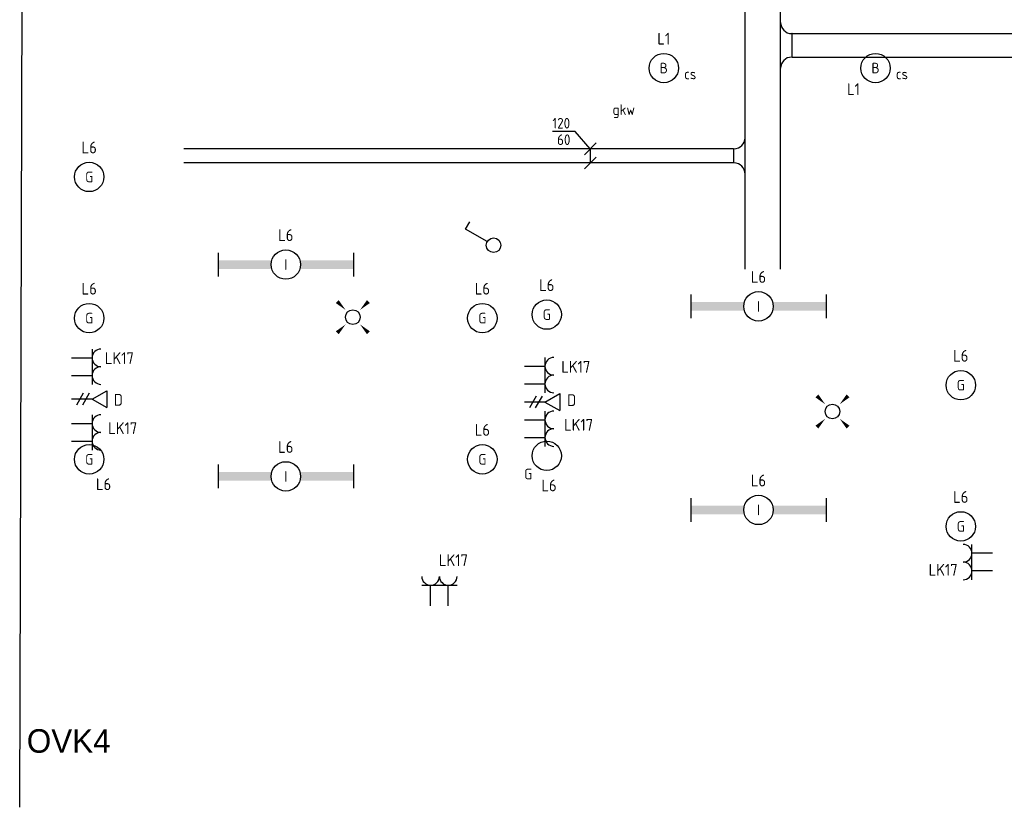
# Model space of a CAD drawing. Header units: millimetres. Extents: x -28157 to 193371, y -2151 to 171990.
# Tile 3 of 31: x 45181 to 53552, y 18909 to 25603. Entities that reach past the tile are written whole.
import ezdxf
from ezdxf.enums import TextEntityAlignment as Align

# ---------------------------------------------------------------- set-up
doc = ezdxf.new("R2010")
doc.units = ezdxf.units.MM
doc.header["$LTSCALE"] = 50
doc.layers.get('0').update_dxf_attribs({"linetype": 'CONTINUOUS'})
for name, color, linetype in [('BL$2----', 7, 'CONTINUOUS'), ('EL6131--_KG_D', 6, 'CONTINUOUS'), ('EL6222--', 20, 'CONTINUOUS'), ('EL6311--', 20, 'CONTINUOUS'), ('EL6441--', 3, 'CONTINUOUS'), ('EM6131--_KG', 7, 'CONTINUOUS'), ('Sparingen Heegt', 6, 'CONTINUOUS'), ('WL5501--', 4, 'CONTINUOUS')]:
    doc.layers.add(name, color=color, linetype=linetype)
doc.styles.add('BURO-012', font='BUROFONT.shx', dxfattribs={"height": 120})
doc.styles.add('buro-018', font='BUROFONT.shx', dxfattribs={"height": 180})
doc.styles.add('STABICAD-018', font='ISOCP.SHX', dxfattribs={"height": 90})

# ---------------------------------------------------------------- blocks, each defined once
blk = doc.blocks.new('1114A1')
at = {"color": 0, "linetype": 'Continuous'}
for p, q in [((0.62, 3.33), (2.74, 7)), ((2.74, 7), (3.95, 6.3))]:
    blk.add_line(p, q, dxfattribs=at)
blk.add_circle((0, 2.25), 1.25, dxfattribs=at)
at = {"color": 0, "linetype": 'Continuous', "style": 'STABICAD-018'}
for tag, p in [('SWITCHCODE', (3.36, 9)), ('ARTICLECODE', (0, 0))]:
    blk.add_attdef(tag, text='', height=1.8, dxfattribs=at).set_placement(p, align=Align.MIDDLE)
blk = doc.blocks.new('E00126')
at = {"color": 0, "linetype": 'Continuous'}
for p, q in [((-3, 4.5), (3, 4.5)), ((-1.5, 1), (-1.5, 4.5)), ((1.5, 1), (1.5, 4.5))]:
    blk.add_line(p, q, dxfattribs=at)
for centre in [(-1.5, 6), (1.5, 6)]:
    blk.add_arc(centre, 1.5, 180, 0, dxfattribs=at)
at = {"color": 0, "linetype": 'Continuous', "style": 'buro-018'}
for tag, p in [('PANEL', (0, 11.5)), ('CIRCUIT', (0, 8.5)), ('SUBCIRCUIT', (4.5, 8.5))]:
    blk.add_attdef(tag, text='', height=1.8, dxfattribs=at).set_placement(p, align=Align.MIDDLE)
at = {"color": 0, "linetype": 'Continuous', "style": 'buro-018', "flags": 1}
for tag, p in [('POWERCODE', (13, 8.5)), ('ARTICLECODE', (0, 0))]:
    blk.add_attdef(tag, text='', height=1.8, dxfattribs=at).set_placement(p, align=Align.MIDDLE)
blk = doc.blocks.new('E00153')
at = {"color": 0, "linetype": 'Continuous'}
for p, q in [((-1.44, 7), (1.44, 7)), ((0, 4.5), (-1.44, 7)), ((0, 4.5), (1.44, 7)), ((-1, 4), (1, 2.85)), ((0, 4.5), (0, 1)), ((-1, 3), (1, 1.85))]:
    blk.add_line(p, q, dxfattribs=at)
at = {"color": 7, "style": 'buro-018'}
for tag, p in [('COMMENT1', (-6, 12)), ('COMMENT2', (6, 12)), ('DATACOM1', (-6, 9)), ('DATACOM2', (6, 9))]:
    blk.add_attdef(tag, text='', height=1.8, dxfattribs=at).set_placement(p, align=Align.MIDDLE)
at = {"color": 0, "style": 'buro-018'}
blk.add_attdef('TEXT1', text='', height=1.8, dxfattribs=at).set_placement((2.5, 6), align=Align.MIDDLE)
at = {"color": 0, "linetype": 'Continuous', "style": 'buro-018', "flags": 1}
blk.add_attdef('ARTICLECODE', text='', height=1.8, dxfattribs=at).set_placement((0, 0), align=Align.MIDDLE)
blk = doc.blocks.new('*U374')
at = {"color": 0, "linetype": 'Continuous'}
for p, q in [((0, 150, -2850), (5823.4, 150, -2850)), ((0, -150, -2850), (5823.4, -150, -2850))]:
    blk.add_line(p, q, dxfattribs=at)
at = {"layer": 'Sparingen Heegt', "color": 2, "style": 'BURO-012'}
for tag in ['SECTIONCODE', 'ELEMENTCODE', 'POSITIONCODE']:
    blk.add_attdef(tag, (51498.7, 23481.8, 2850), '', height=2, dxfattribs=at)
at = {"layer": 'Sparingen Heegt', "style": 'BURO-012'}
blk.add_attdef('CODE', (51498.7, 23481.8, 2850), '', height=1.8, dxfattribs=at)
blk = doc.blocks.new('*U341')
at = {"color": 0, "linetype": 'Continuous'}
for p, q in [((0, 60, -2730), (4673.3, 60, -2730)), ((0, -60, -2730), (4673.3, -60, -2730))]:
    blk.add_line(p, q, dxfattribs=at)
at = {"layer": 'Sparingen Heegt', "color": 2, "style": 'BURO-012'}
for tag in ['SECTIONCODE', 'ELEMENTCODE', 'POSITIONCODE']:
    blk.add_attdef(tag, (51248.7, 24445, 2730), '', height=2, dxfattribs=at)
at = {"layer": 'Sparingen Heegt', "style": 'BURO-012'}
blk.add_attdef('CODE', (51248.7, 24445, 2730), '', height=1.8, dxfattribs=at)
blk = doc.blocks.new('*U339')
at = {"color": 0, "linetype": 'Continuous'}
for p, q in [((0, 100, -2730), (5836, 100, -2730)), ((0, -100, -2730), (5836, -100, -2730))]:
    blk.add_line(p, q, dxfattribs=at)
at = {"layer": 'Sparingen Heegt', "color": 2, "style": 'BURO-012'}
for tag in ['SECTIONCODE', 'ELEMENTCODE', 'POSITIONCODE']:
    blk.add_attdef(tag, (51748.7, 25384.8, 2730), '', height=2, dxfattribs=at)
at = {"layer": 'Sparingen Heegt', "style": 'BURO-012'}
blk.add_attdef('CODE', (51748.7, 25384.8, 2730), '', height=1.8, dxfattribs=at)
blk = doc.blocks.new('*U338')
at = {"color": 0, "linetype": 'Continuous'}
for p, q in [((0, 155, -2730), (0, -155, -2730)), ((95, 60, -2730), (100, 60, -2730)), ((100, -60, -2730), (100, 60, -2730)), ((100, -60, -2730), (95, -60, -2730))]:
    blk.add_line(p, q, dxfattribs=at)
for centre, start, end in [((95, 155, -2730), 180, 270), ((95, -155, -2730), 90, 180)]:
    blk.add_arc(centre, 95, start, end, dxfattribs=at)
at = {"layer": 'Sparingen Heegt', "color": 2, "style": 'BURO-012'}
for tag in ['SECTIONCODE', 'ELEMENTCODE', 'POSITIONCODE']:
    blk.add_attdef(tag, (51348.7, 24445, 2730), '', height=2, dxfattribs=at)
at = {"layer": 'Sparingen Heegt', "style": 'BURO-012'}
blk.add_attdef('CODE', (51348.7, 24445, 2730), '', height=1.8, dxfattribs=at)
blk = doc.blocks.new('E00411')
at = {"color": 0, "linetype": 'Continuous'}
blk.add_circle((0, 0), 1.25, dxfattribs=at)
for points in [[(-2.89, 2.4), (-2.4, 2.89), (-1.24, 1.24)], [(2.4, 2.89), (2.89, 2.4), (1.24, 1.24)], [(-2.4, -2.89), (-2.89, -2.4), (-1.24, -1.24)], [(2.89, -2.4), (2.4, -2.89), (1.24, -1.24)]]:
    blk.add_solid(points, dxfattribs=at)
at = {"color": 0, "linetype": 'Continuous', "style": 'buro-018'}
blk.add_attdef('SWITCHCODE', text='', height=1.8, dxfattribs=at).set_placement((0, 4.64), align=Align.MIDDLE)
at = {"color": 0, "linetype": 'Continuous', "style": 'buro-018', "flags": 1}
blk.add_attdef('ARTICLECODE', text='', height=1.8, dxfattribs=at).set_placement((0, 0), align=Align.MIDDLE)
blk = doc.blocks.new('*U129')
at = {"color": 0, "linetype": 'Continuous'}
for p, q in [((-11.49, 2), (-11.49, -2)), ((11.49, 2), (11.49, -2))]:
    blk.add_line(p, q, dxfattribs=at)
blk.add_circle((0, 0), 2.5, dxfattribs=at)
for points in [[(-2.5, 0.75), (-11.49, 0.75), (-2.5, -0.75), (-11.49, -0.75)], [(2.5, 0.75), (11.49, 0.75), (2.5, -0.75), (11.49, -0.75)]]:
    blk.add_solid(points, dxfattribs=at)
at = {"color": 0, "linetype": 'Continuous', "style": 'STABICAD-018'}
for tag, p in [('PANEL', (0, 8)), ('CIRCUIT', (0, 5)), ('SUBCIRCUIT', (4.5, 5)), ('LIGHTFIXTURECODE', (0, 0)), ('SWITCHCODE', (4.5, -3))]:
    blk.add_attdef(tag, text='', height=1.8, dxfattribs=at).set_placement(p, align=Align.MIDDLE)
blk = doc.blocks.new('1115B3')
at = {"color": 0, "linetype": 'Continuous'}
blk.add_circle((0, 3.5), 2.5, dxfattribs=at)
at = {"color": 0, "linetype": 'Continuous', "style": 'STABICAD-018'}
for tag, p in [('PANEL', (0, 11.5)), ('CIRCUIT', (0, 8.5)), ('SUBCIRCUIT', (4.5, 8.5)), ('LIGHTFIXTURECODE', (0, 3.5)), ('SWITCHCODE', (4.5, 2.5))]:
    blk.add_attdef(tag, text='', height=1.8, dxfattribs=at).set_placement(p, align=Align.MIDDLE)
blk = doc.blocks.new('*U337')
at = {"color": 0, "linetype": 'Continuous'}
for p, q in [((0, -195, -2730), (0, 195, -2730)), ((100, 100, -2730), (95, 100, -2730)), ((100, -100, -2730), (100, 100, -2730)), ((100, -100, -2730), (95, -100, -2730))]:
    blk.add_line(p, q, dxfattribs=at)
for centre, start, end in [((95, 195, -2730), 180, 270), ((95, -195, -2730), 90, 180)]:
    blk.add_arc(centre, 95, start, end, dxfattribs=at)
at = {"layer": 'Sparingen Heegt', "color": 2, "style": 'BURO-012'}
for tag in ['SECTIONCODE', 'ELEMENTCODE', 'POSITIONCODE']:
    blk.add_attdef(tag, (51648.7, 25384.8, 2730), '', height=2, dxfattribs=at)
at = {"layer": 'Sparingen Heegt', "style": 'BURO-012'}
blk.add_attdef('CODE', (51648.7, 25384.8, 2730), '', height=1.8, dxfattribs=at)
blk = doc.blocks.new('*U304')
at = {"color": 0, "linetype": 'Continuous'}
for p, q in [((-127.6, 147.9, -2730), (-321.7, 147.9, -2730)), ((0, 0, -2730), (-127.6, 147.9, -2730)), ((-50, -50, -2730), (50, 50, -2730)), ((0, 0, -2730), (0, -120, -2730)), ((-50, -170, -2730), (50, -70, -2730))]:
    blk.add_line(p, q, dxfattribs=at)
at = {"color": 0, "linetype": 'Continuous', "style": 'STABICAD-018'}
for s, p in [('120', (-321.7, 172.9, -2730)), ('60', (-282.1, 32.9, -2730))]:
    blk.add_text(s, height=90, dxfattribs=at).set_placement(p)
at = {"layer": 'Sparingen Heegt', "style": 'BURO-012'}
blk.add_attdef('CODE', (50031.2, 24505, 2730), '', height=1.8, dxfattribs=at)

msp = doc.modelspace()

# ---------------------------------------------------------------- linework, layer by layer
at = {"layer": 'BL$2----', "color": 34}
msp.add_line((45180.51366, 18909.33662), (45229.56168, 34410.28352, 5880.14402), dxfattribs=at)

# ---------------------------------------------------------------- block references
at = {"layer": 'EL6131--_KG_D', "linetype": 'Continuous'}
for name, p, rotation in [('*U374', (51498.74007, 23481.78757, 2850), 90.00000000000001), ('*U338', (51348.74007, 24445.01433, 2850), 180), ('*U341', (51248.74007, 24445.01433, 2850), 180)]:
    msp.add_blockref(name, p, dxfattribs=dict(at, rotation=rotation))
for name, p in [('*U337', (51648.74007, 25384.84482, 2850)), ('*U339', (51748.74007, 25384.84482, 2850))]:
    msp.add_blockref(name, p, dxfattribs=at)
at = {"layer": 'EL6222--', "linetype": 'Continuous'}
ref = msp.add_blockref('E00126', (45571.54203, 22653.72917), dxfattribs=dict(at, xscale=50, yscale=50, zscale=50, rotation=270))
ref.add_attrib('CIRCUIT', 'LK17', dxfattribs={"layer": '0', "color": 7, "linetype": 'Continuous', "height": 100, "style": 'STABICAD-018'}).set_placement((46027.76384, 22726.82954), align=Align.MIDDLE)
ref = msp.add_blockref('E00126', (49421.54203, 22582.11194), dxfattribs=dict(at, xscale=50, yscale=50, zscale=50, rotation=270))
ref.add_attrib('CIRCUIT', 'LK17', dxfattribs={"layer": '0', "color": 7, "linetype": 'Continuous', "height": 100, "style": 'STABICAD-018'}).set_placement((49908.46763, 22653.1978), align=Align.MIDDLE)
ref = msp.add_blockref('E00126', (49421.54203, 22126.83601), dxfattribs=dict(at, xscale=50, yscale=50, zscale=50, rotation=270))
ref.add_attrib('CIRCUIT', 'LK17', dxfattribs={"layer": '0', "color": 7, "linetype": 'Continuous', "height": 100, "style": 'STABICAD-018'}).set_placement((49932.14805, 22160.03983), align=Align.MIDDLE)
ref = msp.add_blockref('E00126', (45571.54203, 22095.61465), dxfattribs=dict(at, xscale=50, yscale=50, zscale=50, rotation=270))
ref.add_attrib('CIRCUIT', 'LK17', dxfattribs={"layer": '0', "color": 7, "linetype": 'Continuous', "height": 100, "style": 'STABICAD-018'}).set_placement((46056.13823, 22131.23305), align=Align.MIDDLE)
ref = msp.add_blockref('E00126', (53501.54203, 20992.95578), dxfattribs=dict(at, xscale=50, yscale=50, zscale=50, rotation=90.00000000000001))
ref.add_attrib('CIRCUIT', 'LK17', dxfattribs={"layer": '0', "color": 7, "linetype": 'Continuous', "height": 100, "style": 'STABICAD-018'}).set_placement((53031.49784, 20928.16227), align=Align.MIDDLE)
ref = msp.add_blockref('E00126', (48749.05142, 20571.57825), dxfattribs=dict(at, xscale=50, yscale=50, zscale=50))
ref.add_attrib('CIRCUIT', 'LK17', dxfattribs={"layer": '0', "color": 7, "linetype": 'Continuous', "height": 100, "style": 'STABICAD-018'}).set_placement((48868.13774, 21009.50379), align=Align.MIDDLE)
at = {"layer": 'EL6311--', "linetype": 'Continuous'}
ref = msp.add_blockref('1115B3', (50656.54203, 25016.57825, 2730), dxfattribs=dict(at, xscale=50, yscale=50, zscale=50))
ref.add_attrib('CIRCUIT', 'L1', dxfattribs={"layer": '0', "color": 7, "linetype": 'Continuous', "height": 100, "style": 'STABICAD-018'}).set_placement((50656.54203, 25441.57825, 2730), align=Align.MIDDLE)
ref.add_attrib('LIGHTFIXTURECODE', 'B', dxfattribs={"layer": '0', "color": 1, "linetype": 'Continuous', "height": 90, "style": 'STABICAD-018'}).set_placement((50656.54203, 25191.57825, 2730), align=Align.MIDDLE)
ref.add_attrib('SWITCHCODE', 'cs', dxfattribs={"layer": '0', "color": 1, "linetype": 'Continuous', "height": 90, "style": 'STABICAD-018'}).set_placement((50881.54203, 25141.57825, 2730), align=Align.MIDDLE)
ref = msp.add_blockref('1115B3', (52456.54203, 25016.57825, 2730), dxfattribs=dict(at, xscale=50, yscale=50, zscale=50))
ref.add_attrib('CIRCUIT', 'L1', dxfattribs={"layer": '0', "color": 7, "linetype": 'Continuous', "height": 100, "style": 'STABICAD-018'}).set_placement((52269.33055, 25012.7204, 2730), align=Align.MIDDLE)
ref.add_attrib('LIGHTFIXTURECODE', 'B', dxfattribs={"layer": '0', "color": 1, "linetype": 'Continuous', "height": 90, "style": 'STABICAD-018'}).set_placement((52456.54203, 25191.57825, 2730), align=Align.MIDDLE)
ref.add_attrib('SWITCHCODE', 'cs', dxfattribs={"layer": '0', "color": 1, "linetype": 'Continuous', "height": 90, "style": 'STABICAD-018'}).set_placement((52681.54203, 25141.57825, 2730), align=Align.MIDDLE)
ref = msp.add_blockref('1115B3', (45771.54203, 24091.57825, 2730), dxfattribs=dict(at, xscale=50, yscale=50, zscale=50))
ref.add_attrib('CIRCUIT', 'L6', dxfattribs={"layer": '0', "color": 7, "linetype": 'Continuous', "height": 100, "style": 'STABICAD-018'}).set_placement((45771.54203, 24516.57825, 2730), align=Align.MIDDLE)
ref.add_attrib('LIGHTFIXTURECODE', 'G', dxfattribs={"layer": '0', "color": 1, "linetype": 'Continuous', "height": 90, "style": 'STABICAD-018'}).set_placement((45771.54203, 24266.57825, 2730), align=Align.MIDDLE)
at = {"layer": 'EL6311--', "linetype": 'Continuous', "xscale": 50, "yscale": 50, "zscale": 50, "rotation": 90.00000000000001}
msp.add_blockref('1114A1', (49321.54203, 23686.31775), dxfattribs=at)
at = {"layer": 'EL6311--', "linetype": 'Continuous'}
ref = msp.add_blockref('*U129', (47443.04204, 23521.57826, 2730), dxfattribs=dict(at, xscale=50, yscale=50, zscale=50))
ref.add_attrib('CIRCUIT', 'L6', dxfattribs={"layer": '0', "color": 7, "linetype": 'Continuous', "height": 100, "style": 'STABICAD-018'}).set_placement((47443.04204, 23771.57826), align=Align.MIDDLE)
ref.add_attrib('LIGHTFIXTURECODE', 'I', dxfattribs={"layer": '0', "color": 1, "linetype": 'Continuous', "height": 90, "style": 'STABICAD-018'}).set_placement((47443.04204, 23521.57826), align=Align.MIDDLE)
ref = msp.add_blockref('*U129', (51461.54204, 23166.57826, 2730), dxfattribs=dict(at, xscale=50, yscale=50, zscale=50))
ref.add_attrib('CIRCUIT', 'L6', dxfattribs={"layer": '0', "color": 7, "linetype": 'Continuous', "height": 100, "style": 'STABICAD-018'}).set_placement((51461.54204, 23416.57826), align=Align.MIDDLE)
ref.add_attrib('LIGHTFIXTURECODE', 'I', dxfattribs={"layer": '0', "color": 1, "linetype": 'Continuous', "height": 90, "style": 'STABICAD-018'}).set_placement((51461.54204, 23166.57826), align=Align.MIDDLE)
ref = msp.add_blockref('1115B3', (45771.54203, 22891.57825, 2730), dxfattribs=dict(at, xscale=50, yscale=50, zscale=50))
ref.add_attrib('CIRCUIT', 'L6', dxfattribs={"layer": '0', "color": 7, "linetype": 'Continuous', "height": 100, "style": 'STABICAD-018'}).set_placement((45771.54203, 23316.57825, 2730), align=Align.MIDDLE)
ref.add_attrib('LIGHTFIXTURECODE', 'G', dxfattribs={"layer": '0', "color": 1, "linetype": 'Continuous', "height": 90, "style": 'STABICAD-018'}).set_placement((45771.54203, 23066.57825, 2730), align=Align.MIDDLE)
ref = msp.add_blockref('1115B3', (49114.10143, 22891.57825, 2730), dxfattribs=dict(at, xscale=50, yscale=50, zscale=50))
ref.add_attrib('CIRCUIT', 'L6', dxfattribs={"layer": '0', "color": 7, "linetype": 'Continuous', "height": 100, "style": 'STABICAD-018'}).set_placement((49114.10143, 23316.57825, 2730), align=Align.MIDDLE)
ref.add_attrib('LIGHTFIXTURECODE', 'G', dxfattribs={"layer": '0', "color": 1, "linetype": 'Continuous', "height": 90, "style": 'STABICAD-018'}).set_placement((49114.10143, 23066.57825, 2730), align=Align.MIDDLE)
ref = msp.add_blockref('1115B3', (49661.54203, 22921.57825, 2730), dxfattribs=dict(at, xscale=50, yscale=50, zscale=50))
ref.add_attrib('CIRCUIT', 'L6', dxfattribs={"layer": '0', "color": 7, "linetype": 'Continuous', "height": 100, "style": 'STABICAD-018'}).set_placement((49661.54203, 23346.57825, 2730), align=Align.MIDDLE)
ref.add_attrib('LIGHTFIXTURECODE', 'G', dxfattribs={"layer": '0', "color": 1, "linetype": 'Continuous', "height": 90, "style": 'STABICAD-018'}).set_placement((49661.54203, 23096.57825, 2730), align=Align.MIDDLE)
at = {"layer": 'EL6311--', "linetype": 'Continuous', "xscale": 50, "yscale": 50, "zscale": 50}
for p in [(48012.62227, 23074.59649, 2730), (52090.3578, 22273.06979, 2730)]:
    msp.add_blockref('E00411', p, dxfattribs=at)
at = {"layer": 'EL6311--', "linetype": 'Continuous'}
ref = msp.add_blockref('1115B3', (53181.54203, 22321.57825, 2730), dxfattribs=dict(at, xscale=50, yscale=50, zscale=50))
ref.add_attrib('CIRCUIT', 'L6', dxfattribs={"layer": '0', "color": 7, "linetype": 'Continuous', "height": 100, "style": 'STABICAD-018'}).set_placement((53181.54203, 22746.57825, 2730), align=Align.MIDDLE)
ref.add_attrib('LIGHTFIXTURECODE', 'G', dxfattribs={"layer": '0', "color": 1, "linetype": 'Continuous', "height": 90, "style": 'STABICAD-018'}).set_placement((53181.54203, 22496.57825, 2730), align=Align.MIDDLE)
ref = msp.add_blockref('1115B3', (49114.10143, 21691.57825, 2730), dxfattribs=dict(at, xscale=50, yscale=50, zscale=50))
ref.add_attrib('CIRCUIT', 'L6', dxfattribs={"layer": '0', "color": 7, "linetype": 'Continuous', "height": 100, "style": 'STABICAD-018'}).set_placement((49114.10143, 22116.57825, 2730), align=Align.MIDDLE)
ref.add_attrib('LIGHTFIXTURECODE', 'G', dxfattribs={"layer": '0', "color": 1, "linetype": 'Continuous', "height": 90, "style": 'STABICAD-018'}).set_placement((49114.10143, 21866.57825, 2730), align=Align.MIDDLE)
ref = msp.add_blockref('*U129', (47443.04204, 21721.57826, 2730), dxfattribs=dict(at, xscale=50, yscale=50, zscale=50))
ref.add_attrib('CIRCUIT', 'L6', dxfattribs={"layer": '0', "color": 7, "linetype": 'Continuous', "height": 100, "style": 'STABICAD-018'}).set_placement((47443.04204, 21971.57826), align=Align.MIDDLE)
ref.add_attrib('LIGHTFIXTURECODE', 'I', dxfattribs={"layer": '0', "color": 1, "linetype": 'Continuous', "height": 90, "style": 'STABICAD-018'}).set_placement((47443.04204, 21721.57826), align=Align.MIDDLE)
ref = msp.add_blockref('1115B3', (49661.54203, 21721.57825, 2730), dxfattribs=dict(at, xscale=50, yscale=50, zscale=50))
ref.add_attrib('CIRCUIT', 'L6', dxfattribs={"layer": '0', "color": 7, "linetype": 'Continuous', "height": 100, "style": 'STABICAD-018'}).set_placement((49680.59896, 21644.59966, 2730), align=Align.MIDDLE)
ref.add_attrib('LIGHTFIXTURECODE', 'G', dxfattribs={"layer": '0', "color": 1, "linetype": 'Continuous', "height": 90, "style": 'STABICAD-018'}).set_placement((49503.89604, 21741.74802, 2730), align=Align.MIDDLE)
ref = msp.add_blockref('1115B3', (45771.54203, 21691.57825, 2730), dxfattribs=dict(at, xscale=50, yscale=50, zscale=50))
ref.add_attrib('CIRCUIT', 'L6', dxfattribs={"layer": '0', "color": 7, "linetype": 'Continuous', "height": 100, "style": 'STABICAD-018'}).set_placement((45893.75198, 21655.09832, 2730), align=Align.MIDDLE)
ref.add_attrib('LIGHTFIXTURECODE', 'G', dxfattribs={"layer": '0', "color": 1, "linetype": 'Continuous', "height": 90, "style": 'STABICAD-018'}).set_placement((45771.54203, 21866.57825, 2730), align=Align.MIDDLE)
ref = msp.add_blockref('*U129', (51461.54204, 21436.57826, 2730), dxfattribs=dict(at, xscale=50, yscale=50, zscale=50))
ref.add_attrib('CIRCUIT', 'L6', dxfattribs={"layer": '0', "color": 7, "linetype": 'Continuous', "height": 100, "style": 'STABICAD-018'}).set_placement((51461.54204, 21686.57826), align=Align.MIDDLE)
ref.add_attrib('LIGHTFIXTURECODE', 'I', dxfattribs={"layer": '0', "color": 1, "linetype": 'Continuous', "height": 90, "style": 'STABICAD-018'}).set_placement((51461.54204, 21436.57826), align=Align.MIDDLE)
ref = msp.add_blockref('1115B3', (53181.54203, 21121.57825, 2730), dxfattribs=dict(at, xscale=50, yscale=50, zscale=50))
ref.add_attrib('CIRCUIT', 'L6', dxfattribs={"layer": '0', "color": 7, "linetype": 'Continuous', "height": 100, "style": 'STABICAD-018'}).set_placement((53181.54203, 21546.57825, 2730), align=Align.MIDDLE)
ref.add_attrib('LIGHTFIXTURECODE', 'G', dxfattribs={"layer": '0', "color": 1, "linetype": 'Continuous', "height": 90, "style": 'STABICAD-018'}).set_placement((53181.54203, 21296.57825, 2730), align=Align.MIDDLE)
at = {"layer": 'EL6441--', "linetype": 'Continuous'}
ref = msp.add_blockref('E00153', (45571.54203, 22377.79162), dxfattribs=dict(at, xscale=50, yscale=50, zscale=50, rotation=270))
ref.add_attrib('TEXT1', 'D', dxfattribs={"layer": '0', "color": 7, "linetype": 'Continuous', "height": 100, "style": 'STABICAD-018'}).set_placement((46019.20046, 22372.58349), align=Align.MIDDLE)
ref = msp.add_blockref('E00153', (49421.54203, 22352.90279), dxfattribs=dict(at, xscale=50, yscale=50, zscale=50, rotation=270))
ref.add_attrib('TEXT1', 'D', dxfattribs={"layer": '0', "color": 7, "linetype": 'Continuous', "height": 100, "style": 'STABICAD-018'}).set_placement((49873.36194, 22369.71668), align=Align.MIDDLE)
at = {"layer": 'EM6131--_KG', "linetype": 'Continuous'}
msp.add_blockref('*U304', (50031.23212, 24505.01433, 2730), dxfattribs=at)

# ---------------------------------------------------------------- texts
at = {"layer": 'BL$2----', "color": 34, "insert": (45240.76934, 19573.23801, -550.14402), "char_height": 200, "attachment_point": 1, "style": 'BURO-012'}
msp.add_mtext_dynamic_manual_height_columns('OVK4', width=882.2052629, gutter_width=600, heights=[0], dxfattribs=at)
at = {"layer": 'WL5501--', "color": 250, "style": 'STABICAD-018'}
msp.add_text('gkw', height=90, dxfattribs=at).set_placement((50316.18689, 24838.34976, 2730), align=Align.MIDDLE_CENTER)

doc.saveas('drawing.dxf')
